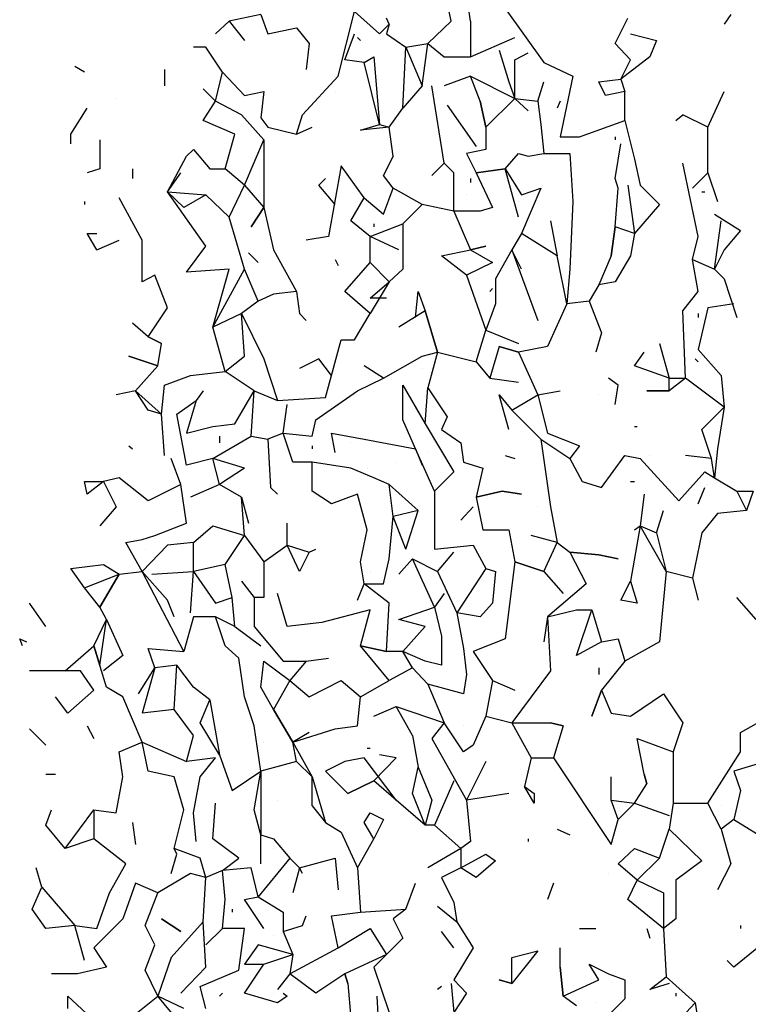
# Model space of a CAD drawing. Extents: x 0.11 to 1.67, y 0.08 to 7.08.
# Tile 6 of 9: x 0.25 to 1.01, y 3.37 to 4.39. Entities that reach past the tile are written whole.
import ezdxf

# ---------------------------------------------------------------- set-up
doc = ezdxf.new("R2010")
doc.units = 0
doc.header["$LTSCALE"] = 0.4
doc.header["$MEASUREMENT"] = 0
doc.layers.get('0').update_dxf_attribs({"color": 9, "linetype": 'CONTINUOUS'})

msp = doc.modelspace()

# ---------------------------------------------------------------- linework, layer by layer
for p, q in [((0.72, 4.393), (0.716, 4.423)), ((0.7, 4.393), (0.696, 4.413)), ((0.503, 4.4), (0.47, 4.393)), ((0.503, 4.4), (0.51, 4.38)), ((0.583, 4.336), (0.6, 4.403)), ((0.6, 4.403), (0.626, 4.38)), ((0.756, 4.406), (0.796, 4.35)), ((0.99, 4.4), (0.983, 4.39)), ((0.47, 4.393), (0.456, 4.38)), ((0.47, 4.393), (0.486, 4.373)), ((0.51, 4.38), (0.54, 4.386)), ((0.54, 4.386), (0.553, 4.37)), ((0.626, 4.38), (0.636, 4.39)), ((0.636, 4.39), (0.633, 4.396)), ((0.636, 4.39), (0.633, 4.38)), ((0.676, 4.37), (0.7, 4.393)), ((0.72, 4.393), (0.72, 4.356)), ((0.87, 4.37), (0.883, 4.396)), ((0.59, 4.353), (0.6, 4.38)), ((0.603, 4.376), (0.606, 4.373)), ((0.633, 4.38), (0.653, 4.366)), ((0.72, 4.356), (0.766, 4.376)), ((0.886, 4.38), (0.913, 4.373)), ((0.446, 4.366), (0.433, 4.366)), ((0.463, 4.34), (0.446, 4.366)), ((0.553, 4.37), (0.55, 4.343)), ((0.65, 4.303), (0.653, 4.366)), ((0.653, 4.366), (0.676, 4.37)), ((0.653, 4.366), (0.67, 4.326)), ((0.67, 4.326), (0.676, 4.37)), ((0.676, 4.37), (0.693, 4.356)), ((0.886, 4.353), (0.87, 4.37)), ((0.913, 4.373), (0.906, 4.356)), ((0.61, 4.35), (0.62, 4.356)), ((0.62, 4.356), (0.626, 4.286)), ((0.693, 4.356), (0.72, 4.356)), ((0.75, 4.363), (0.76, 4.33)), ((0.766, 4.353), (0.78, 4.36)), ((0.906, 4.356), (0.876, 4.333)), ((0.32, 4.34), (0.31, 4.346)), ((0.61, 4.35), (0.59, 4.353)), ((0.626, 4.286), (0.61, 4.35)), ((0.766, 4.313), (0.766, 4.353)), ((0.796, 4.35), (0.826, 4.336)), ((0.876, 4.333), (0.886, 4.353)), ((0.896, 4.353), (0.896, 4.353)), ((0.403, 4.343), (0.403, 4.326)), ((0.456, 4.31), (0.463, 4.34)), ((0.463, 4.34), (0.486, 4.316)), ((0.546, 4.296), (0.583, 4.336)), ((0.72, 4.336), (0.693, 4.326)), ((0.72, 4.336), (0.766, 4.313)), ((0.73, 4.31), (0.72, 4.336)), ((0.826, 4.336), (0.813, 4.273)), ((0.67, 4.326), (0.65, 4.303)), ((0.693, 4.246), (0.68, 4.326)), ((0.76, 4.33), (0.766, 4.313)), ((0.79, 4.31), (0.796, 4.33)), ((0.853, 4.33), (0.876, 4.333)), ((0.86, 4.316), (0.853, 4.33)), ((0.876, 4.333), (0.88, 4.32)), ((0.456, 4.31), (0.443, 4.323)), ((0.486, 4.316), (0.506, 4.32)), ((0.506, 4.32), (0.503, 4.293)), ((0.58, 4.32), (0.58, 4.32)), ((0.88, 4.32), (0.86, 4.316)), ((0.88, 4.29), (0.88, 4.32)), ((0.966, 4.283), (0.983, 4.32)), ((0.353, 4.313), (0.353, 4.313)), ((0.443, 4.29), (0.456, 4.31)), ((0.483, 4.296), (0.456, 4.31)), ((0.696, 4.306), (0.726, 4.263)), ((0.73, 4.31), (0.736, 4.283)), ((0.736, 4.283), (0.73, 4.31)), ((0.766, 4.313), (0.736, 4.283)), ((0.766, 4.313), (0.78, 4.3)), ((0.766, 4.313), (0.79, 4.31)), ((0.79, 4.31), (0.793, 4.286)), ((0.813, 4.31), (0.81, 4.303)), ((0.306, 4.276), (0.323, 4.303)), ((0.506, 4.27), (0.483, 4.296)), ((0.54, 4.276), (0.546, 4.296)), ((0.636, 4.283), (0.65, 4.303)), ((0.933, 4.29), (0.94, 4.296)), ((0.966, 4.283), (0.94, 4.296)), ((0.476, 4.276), (0.443, 4.29)), ((0.503, 4.293), (0.51, 4.283)), ((0.606, 4.28), (0.626, 4.286)), ((0.626, 4.286), (0.636, 4.283)), ((0.793, 4.286), (0.796, 4.256)), ((0.833, 4.273), (0.88, 4.29)), ((0.88, 4.29), (0.89, 4.25)), ((0.306, 4.266), (0.306, 4.276)), ((0.466, 4.24), (0.476, 4.276)), ((0.466, 4.24), (0.476, 4.276)), ((0.51, 4.283), (0.54, 4.276)), ((0.54, 4.276), (0.556, 4.283)), ((0.636, 4.283), (0.606, 4.28)), ((0.64, 4.253), (0.636, 4.283)), ((0.736, 4.283), (0.736, 4.26)), ((0.966, 4.236), (0.966, 4.283)), ((0.336, 4.27), (0.336, 4.24)), ((0.486, 4.223), (0.506, 4.27)), ((0.506, 4.27), (0.506, 4.2)), ((0.813, 4.273), (0.833, 4.273)), ((0.87, 4.273), (0.87, 4.27)), ((0.87, 4.23), (0.876, 4.266)), ((0.426, 4.253), (0.433, 4.26)), ((0.433, 4.26), (0.45, 4.24)), ((0.736, 4.26), (0.716, 4.256)), ((0.716, 4.256), (0.726, 4.236)), ((0.756, 4.24), (0.77, 4.256)), ((0.77, 4.256), (0.78, 4.253)), ((0.78, 4.253), (0.796, 4.256)), ((0.796, 4.256), (0.823, 4.256)), ((0.823, 4.256), (0.826, 4.206)), ((0.406, 4.216), (0.426, 4.253)), ((0.64, 4.253), (0.63, 4.233)), ((0.63, 4.233), (0.64, 4.253)), ((0.693, 4.246), (0.68, 4.233)), ((0.703, 4.236), (0.693, 4.246)), ((0.89, 4.25), (0.896, 4.223)), ((0.956, 4.17), (0.94, 4.246)), ((0.336, 4.24), (0.323, 4.236)), ((0.37, 4.24), (0.37, 4.23)), ((0.406, 4.216), (0.42, 4.236)), ((0.45, 4.24), (0.466, 4.24)), ((0.486, 4.223), (0.466, 4.24)), ((0.586, 4.243), (0.573, 4.17)), ((0.61, 4.21), (0.586, 4.243)), ((0.64, 4.22), (0.63, 4.233)), ((0.703, 4.196), (0.703, 4.236)), ((0.756, 4.24), (0.726, 4.236)), ((0.726, 4.236), (0.756, 4.24)), ((0.726, 4.236), (0.743, 4.2)), ((0.77, 4.19), (0.756, 4.24)), ((0.756, 4.24), (0.773, 4.213)), ((0.95, 4.22), (0.966, 4.236)), ((0.966, 4.236), (0.976, 4.206)), ((0.47, 4.19), (0.486, 4.223)), ((0.486, 4.223), (0.506, 4.2)), ((0.563, 4.223), (0.57, 4.23)), ((0.58, 4.203), (0.563, 4.223)), ((0.72, 4.23), (0.72, 4.226)), ((0.873, 4.22), (0.87, 4.23)), ((0.883, 4.223), (0.89, 4.173)), ((0.896, 4.223), (0.916, 4.203)), ((0.423, 4.2), (0.406, 4.216)), ((0.446, 4.16), (0.406, 4.216)), ((0.406, 4.216), (0.446, 4.213)), ((0.446, 4.213), (0.423, 4.2)), ((0.47, 4.19), (0.446, 4.213)), ((0.446, 4.213), (0.47, 4.19)), ((0.63, 4.193), (0.64, 4.22)), ((0.67, 4.203), (0.64, 4.22)), ((0.716, 4.213), (0.716, 4.213)), ((0.773, 4.213), (0.793, 4.22)), ((0.793, 4.22), (0.773, 4.173)), ((0.87, 4.18), (0.873, 4.22)), ((0.96, 4.216), (0.963, 4.216)), ((0.32, 4.206), (0.32, 4.203)), ((0.38, 4.166), (0.356, 4.21)), ((0.596, 4.186), (0.61, 4.21)), ((0.61, 4.21), (0.63, 4.193)), ((0.67, 4.203), (0.65, 4.183)), ((0.703, 4.196), (0.67, 4.203)), ((0.77, 4.206), (0.77, 4.206)), ((0.826, 4.206), (0.823, 4.136)), ((0.916, 4.203), (0.89, 4.173)), ((0.493, 4.18), (0.506, 4.2)), ((0.506, 4.2), (0.493, 4.18)), ((0.506, 4.2), (0.516, 4.156)), ((0.73, 4.196), (0.703, 4.196)), ((0.703, 4.196), (0.72, 4.156)), ((0.743, 4.2), (0.73, 4.196)), ((0.973, 4.193), (1, 4.176)), ((0.486, 4.136), (0.47, 4.19)), ((0.616, 4.17), (0.596, 4.186)), ((0.616, 4.17), (0.65, 4.183)), ((0.62, 4.183), (0.62, 4.18)), ((0.65, 4.183), (0.65, 4.136)), ((0.803, 4.186), (0.81, 4.15)), ((0.973, 4.136), (0.98, 4.186)), ((0.333, 4.156), (0.323, 4.173)), ((0.323, 4.173), (0.333, 4.173)), ((0.773, 4.173), (0.763, 4.156)), ((0.81, 4.15), (0.773, 4.173)), ((0.866, 4.15), (0.87, 4.18)), ((0.87, 4.18), (0.866, 4.15)), ((0.89, 4.173), (0.87, 4.18)), ((0.89, 4.173), (0.886, 4.15)), ((1, 4.176), (0.983, 4.156)), ((0.333, 4.156), (0.356, 4.166)), ((0.38, 4.123), (0.38, 4.166)), ((0.573, 4.17), (0.55, 4.166)), ((0.646, 4.156), (0.616, 4.17)), ((0.616, 4.143), (0.616, 4.17)), ((0.95, 4.146), (0.956, 4.17)), ((0.426, 4.133), (0.446, 4.16)), ((0.49, 4.153), (0.5, 4.143)), ((0.516, 4.156), (0.54, 4.113)), ((0.69, 4.15), (0.72, 4.156)), ((0.72, 4.156), (0.736, 4.16)), ((0.736, 4.16), (0.72, 4.156)), ((0.72, 4.156), (0.743, 4.143)), ((0.763, 4.156), (0.746, 4.126)), ((0.763, 4.156), (0.79, 4.083)), ((0.773, 4.136), (0.763, 4.156)), ((0.983, 4.156), (0.973, 4.136)), ((0.58, 4.146), (0.583, 4.14)), ((0.59, 4.113), (0.616, 4.143)), ((0.636, 4.123), (0.616, 4.143)), ((0.716, 4.13), (0.69, 4.15)), ((0.743, 4.143), (0.716, 4.13)), ((0.82, 4.1), (0.81, 4.15)), ((0.866, 4.15), (0.853, 4.12)), ((0.886, 4.15), (0.87, 4.123)), ((0.95, 4.146), (0.973, 4.136)), ((0.956, 4.113), (0.95, 4.146)), ((0.47, 4.136), (0.426, 4.133)), ((0.453, 4.076), (0.486, 4.136)), ((0.453, 4.076), (0.47, 4.136)), ((0.5, 4.103), (0.486, 4.136)), ((0.65, 4.136), (0.636, 4.123)), ((0.823, 4.136), (0.82, 4.1)), ((0.973, 4.136), (0.983, 4.126)), ((0.973, 4.136), (0.983, 4.126)), ((0.393, 4.13), (0.38, 4.123)), ((0.406, 4.096), (0.393, 4.13)), ((0.636, 4.123), (0.616, 4.09)), ((0.616, 4.106), (0.636, 4.123)), ((0.716, 4.13), (0.736, 4.073)), ((0.746, 4.126), (0.746, 4.1)), ((0.87, 4.123), (0.853, 4.12)), ((0.983, 4.126), (0.996, 4.086)), ((0.54, 4.113), (0.516, 4.11)), ((0.54, 4.113), (0.543, 4.09)), ((0.616, 4.09), (0.59, 4.113)), ((0.663, 4.086), (0.666, 4.113)), ((0.666, 4.113), (0.673, 4.093)), ((0.743, 4.116), (0.74, 4.113)), ((0.853, 4.12), (0.843, 4.103)), ((0.94, 4.093), (0.956, 4.113)), ((0.5, 4.103), (0.483, 4.09)), ((0.516, 4.11), (0.5, 4.103)), ((0.633, 4.106), (0.616, 4.106)), ((0.843, 4.103), (0.82, 4.1)), ((0.843, 4.103), (0.856, 4.07)), ((0.386, 4.066), (0.406, 4.096)), ((0.673, 4.093), (0.646, 4.076)), ((0.673, 4.093), (0.686, 4.05)), ((0.686, 4.05), (0.673, 4.093)), ((0.746, 4.1), (0.736, 4.073)), ((0.82, 4.1), (0.8, 4.056)), ((0.943, 4.023), (0.94, 4.093)), ((0.966, 4.096), (0.956, 4.053)), ((0.993, 4.1), (0.966, 4.096)), ((0.386, 4.066), (0.37, 4.08)), ((0.483, 4.09), (0.453, 4.076)), ((0.486, 4.046), (0.483, 4.09)), ((0.483, 4.09), (0.506, 4.043)), ((0.543, 4.09), (0.55, 4.083)), ((0.6, 4.063), (0.616, 4.09)), ((0.956, 4.09), (0.956, 4.086)), ((0.466, 4.03), (0.453, 4.076)), ((0.726, 4.04), (0.736, 4.073)), ((0.736, 4.073), (0.77, 4.059)), ((0.856, 4.07), (0.85, 4.05)), ((0.953, 4.073), (0.953, 4.073)), ((0.386, 4.066), (0.4, 4.059)), ((0.4, 4.059), (0.386, 4.066)), ((0.576, 4.026), (0.586, 4.063)), ((0.586, 4.063), (0.6, 4.063)), ((0.396, 4.036), (0.4, 4.059)), ((0.67, 4.046), (0.686, 4.05)), ((0.686, 4.05), (0.676, 4.013)), ((0.686, 4.05), (0.726, 4.04)), ((0.75, 4.056), (0.74, 4.023)), ((0.75, 4.056), (0.75, 4.056)), ((0.75, 4.056), (0.77, 4.05)), ((0.77, 4.05), (0.75, 4.056)), ((0.8, 4.056), (0.77, 4.05)), ((0.77, 4.05), (0.79, 4.006)), ((0.89, 4.036), (0.9, 4.05)), ((0.916, 4.059), (0.916, 4.059)), ((0.916, 4.059), (0.926, 4.023)), ((0.956, 4.053), (0.98, 4.026)), ((0.396, 4.036), (0.366, 4.046)), ((0.366, 4.046), (0.396, 4.036)), ((0.466, 4.03), (0.486, 4.046)), ((0.493, 4.043), (0.493, 4.043)), ((0.506, 4.043), (0.52, 4)), ((0.563, 4.043), (0.543, 4.033)), ((0.576, 4.026), (0.563, 4.043)), ((0.63, 4.023), (0.67, 4.046)), ((0.726, 4.04), (0.74, 4.023)), ((0.953, 4.043), (0.956, 4.04)), ((0.373, 4.01), (0.396, 4.036)), ((0.43, 4.026), (0.466, 4.03)), ((0.496, 4.01), (0.466, 4.03)), ((0.63, 4.023), (0.61, 4.036)), ((0.67, 4.033), (0.67, 4.033)), ((0.926, 4.023), (0.89, 4.036)), ((0.403, 4.016), (0.43, 4.026)), ((0.57, 4.003), (0.576, 4.026)), ((0.603, 4.01), (0.63, 4.023)), ((0.74, 4.023), (0.77, 4.019)), ((0.873, 4.016), (0.863, 4.023)), ((0.926, 4.023), (0.943, 4.023)), ((0.943, 4.023), (0.926, 4.01)), ((0.926, 4.01), (0.926, 4.023)), ((0.983, 3.993), (0.943, 4.023)), ((0.98, 4.026), (0.983, 3.993)), ((0.373, 4.01), (0.353, 4.006)), ((0.373, 4.01), (0.4, 3.986)), ((0.386, 3.99), (0.373, 4.01)), ((0.4, 3.986), (0.403, 4.016)), ((0.443, 4.01), (0.436, 4)), ((0.443, 4.01), (0.443, 4.01)), ((0.476, 3.976), (0.496, 4.01)), ((0.493, 3.963), (0.496, 4.01)), ((0.496, 4.01), (0.52, 4)), ((0.56, 3.98), (0.603, 4.01)), ((0.65, 3.98), (0.65, 4.016)), ((0.65, 4.016), (0.673, 3.976)), ((0.673, 3.976), (0.676, 4.013)), ((0.676, 4.013), (0.696, 3.983)), ((0.79, 4.006), (0.813, 4.01)), ((0.87, 3.996), (0.873, 4.016)), ((0.926, 4.01), (0.903, 4.01)), ((0.903, 4.01), (0.926, 4.01)), ((0.416, 3.986), (0.436, 4)), ((0.436, 4), (0.426, 3.966)), ((0.52, 4), (0.57, 4.003)), ((0.76, 3.97), (0.75, 4.006)), ((0.75, 4.006), (0.763, 3.99)), ((0.763, 3.99), (0.79, 4.006)), ((0.79, 4.006), (0.8, 3.966)), ((0.853, 4.006), (0.853, 4.006)), ((0.4, 3.986), (0.386, 3.99)), ((0.526, 3.966), (0.53, 3.996)), ((0.763, 3.99), (0.793, 3.96)), ((0.96, 3.97), (0.983, 3.993)), ((0.983, 3.993), (0.976, 3.95)), ((0.403, 3.943), (0.4, 3.986)), ((0.426, 3.933), (0.416, 3.986)), ((0.556, 3.963), (0.56, 3.98)), ((0.663, 3.95), (0.65, 3.98)), ((0.696, 3.983), (0.69, 3.97)), ((0.426, 3.966), (0.453, 3.973)), ((0.453, 3.973), (0.476, 3.976)), ((0.673, 3.976), (0.703, 3.926)), ((0.69, 3.97), (0.71, 3.956)), ((0.76, 3.97), (0.76, 3.97)), ((0.89, 3.973), (0.893, 3.973)), ((0.97, 3.94), (0.96, 3.97)), ((0.453, 3.94), (0.493, 3.963)), ((0.46, 3.963), (0.46, 3.956)), ((0.493, 3.963), (0.51, 3.96)), ((0.526, 3.966), (0.51, 3.96)), ((0.51, 3.96), (0.513, 3.91)), ((0.526, 3.966), (0.556, 3.963)), ((0.536, 3.936), (0.526, 3.966)), ((0.58, 3.946), (0.576, 3.966)), ((0.576, 3.966), (0.61, 3.96)), ((0.61, 3.96), (0.663, 3.95)), ((0.793, 3.96), (0.803, 3.89)), ((0.793, 3.96), (0.823, 3.94)), ((0.8, 3.966), (0.833, 3.953)), ((0.366, 3.953), (0.37, 3.95)), ((0.556, 3.953), (0.556, 3.95)), ((0.596, 3.956), (0.596, 3.956)), ((0.683, 3.906), (0.663, 3.95)), ((0.663, 3.95), (0.67, 3.933)), ((0.71, 3.956), (0.713, 3.936)), ((0.833, 3.953), (0.823, 3.94)), ((0.976, 3.95), (0.973, 3.92)), ((0.42, 3.913), (0.41, 3.94)), ((0.453, 3.94), (0.426, 3.933)), ((0.486, 3.93), (0.453, 3.94)), ((0.46, 3.913), (0.453, 3.94)), ((0.676, 3.946), (0.676, 3.946)), ((0.756, 3.943), (0.766, 3.94)), ((0.823, 3.94), (0.836, 3.916)), ((0.856, 3.91), (0.88, 3.943)), ((0.88, 3.943), (0.896, 3.94)), ((0.896, 3.94), (0.936, 3.896)), ((0.906, 3.943), (0.906, 3.943)), ((0.97, 3.94), (0.943, 3.943)), ((0.973, 3.92), (0.97, 3.94)), ((0.486, 3.93), (0.46, 3.913)), ((0.486, 3.93), (0.486, 3.93)), ((0.556, 3.936), (0.536, 3.936)), ((0.596, 3.93), (0.556, 3.936)), ((0.556, 3.906), (0.556, 3.936)), ((0.62, 3.92), (0.596, 3.93)), ((0.613, 3.93), (0.613, 3.93)), ((0.643, 3.936), (0.643, 3.936)), ((0.713, 3.936), (0.733, 3.93)), ((0.733, 3.93), (0.726, 3.9)), ((0.356, 3.92), (0.34, 3.916)), ((0.386, 3.896), (0.356, 3.92)), ((0.636, 3.913), (0.62, 3.92)), ((0.703, 3.926), (0.683, 3.906)), ((0.936, 3.896), (0.963, 3.926)), ((0.963, 3.926), (0.973, 3.92)), ((0.973, 3.92), (0.996, 3.906)), ((0.323, 3.903), (0.32, 3.916)), ((0.32, 3.916), (0.34, 3.916)), ((0.34, 3.916), (0.323, 3.903)), ((0.34, 3.916), (0.353, 3.89)), ((0.42, 3.913), (0.386, 3.896)), ((0.426, 3.873), (0.42, 3.913)), ((0.46, 3.913), (0.43, 3.9)), ((0.483, 3.9), (0.46, 3.913)), ((0.513, 3.91), (0.52, 3.903)), ((0.666, 3.886), (0.636, 3.913)), ((0.636, 3.913), (0.666, 3.886)), ((0.64, 3.88), (0.636, 3.913)), ((0.836, 3.916), (0.856, 3.91)), ((0.886, 3.916), (0.89, 3.916)), ((0.956, 3.893), (0.963, 3.91)), ((0.966, 3.913), (0.966, 3.913)), ((0.483, 3.9), (0.49, 3.873)), ((0.486, 3.86), (0.483, 3.9)), ((0.576, 3.893), (0.556, 3.906)), ((0.603, 3.903), (0.576, 3.893)), ((0.613, 3.866), (0.603, 3.903)), ((0.683, 3.906), (0.683, 3.846)), ((0.726, 3.9), (0.753, 3.906)), ((0.753, 3.906), (0.726, 3.9)), ((0.726, 3.9), (0.733, 3.866)), ((0.753, 3.906), (0.773, 3.903)), ((0.773, 3.903), (0.753, 3.906)), ((0.9, 3.903), (0.896, 3.87)), ((0.996, 3.906), (1.013, 3.906)), ((0.996, 3.906), (1.006, 3.886)), ((1.013, 3.906), (1.006, 3.886)), ((0.353, 3.89), (0.336, 3.87)), ((0.723, 3.89), (0.71, 3.876)), ((0.79, 3.89), (0.79, 3.89)), ((0.803, 3.89), (0.81, 3.853)), ((0.956, 3.893), (0.956, 3.893)), ((0.636, 3.836), (0.64, 3.88)), ((0.666, 3.886), (0.64, 3.88)), ((0.653, 3.846), (0.64, 3.88)), ((0.653, 3.846), (0.666, 3.886)), ((0.913, 3.863), (0.92, 3.886)), ((0.976, 3.883), (0.96, 3.863)), ((1.006, 3.886), (0.976, 3.883)), ((0.393, 3.86), (0.426, 3.873)), ((0.433, 3.853), (0.453, 3.87)), ((0.453, 3.87), (0.486, 3.86)), ((0.53, 3.85), (0.53, 3.873)), ((0.606, 3.833), (0.613, 3.866)), ((0.733, 3.866), (0.76, 3.866)), ((0.76, 3.866), (0.766, 3.833)), ((0.896, 3.87), (0.886, 3.813)), ((0.89, 3.866), (0.896, 3.87)), ((0.89, 3.866), (0.89, 3.866)), ((0.923, 3.823), (0.896, 3.87)), ((0.896, 3.87), (0.913, 3.863)), ((0.363, 3.853), (0.38, 3.856)), ((0.38, 3.856), (0.393, 3.86)), ((0.466, 3.83), (0.486, 3.86)), ((0.486, 3.86), (0.506, 3.833)), ((0.81, 3.853), (0.783, 3.86)), ((0.913, 3.863), (0.923, 3.823)), ((0.96, 3.863), (0.95, 3.816)), ((0.38, 3.823), (0.363, 3.853)), ((0.38, 3.823), (0.406, 3.85)), ((0.383, 3.846), (0.383, 3.846)), ((0.433, 3.853), (0.406, 3.85)), ((0.433, 3.823), (0.433, 3.853)), ((0.506, 3.833), (0.53, 3.85)), ((0.543, 3.823), (0.53, 3.85)), ((0.53, 3.85), (0.553, 3.843)), ((0.553, 3.843), (0.56, 3.846)), ((0.683, 3.846), (0.723, 3.85)), ((0.723, 3.85), (0.736, 3.826)), ((0.796, 3.823), (0.81, 3.853)), ((0.81, 3.853), (0.823, 3.843)), ((0.553, 3.843), (0.543, 3.823)), ((0.63, 3.81), (0.636, 3.836)), ((0.66, 3.836), (0.646, 3.82)), ((0.683, 3.786), (0.66, 3.836)), ((0.66, 3.836), (0.66, 3.836)), ((0.66, 3.836), (0.686, 3.823)), ((0.686, 3.823), (0.703, 3.843)), ((0.823, 3.843), (0.853, 3.84)), ((0.853, 3.84), (0.823, 3.843)), ((0.823, 3.843), (0.84, 3.81)), ((0.853, 3.84), (0.873, 3.836)), ((0.873, 3.836), (0.853, 3.84)), ((0.306, 3.826), (0.34, 3.83)), ((0.32, 3.806), (0.306, 3.826)), ((0.34, 3.83), (0.356, 3.82)), ((0.466, 3.83), (0.433, 3.823)), ((0.473, 3.796), (0.466, 3.83)), ((0.506, 3.833), (0.506, 3.796)), ((0.61, 3.81), (0.606, 3.833)), ((0.736, 3.826), (0.706, 3.78)), ((0.736, 3.826), (0.746, 3.823)), ((0.766, 3.833), (0.756, 3.753)), ((0.796, 3.823), (0.766, 3.833)), ((0.766, 3.833), (0.796, 3.823)), ((0.32, 3.806), (0.356, 3.82)), ((0.336, 3.786), (0.356, 3.82)), ((0.356, 3.82), (0.336, 3.786)), ((0.356, 3.82), (0.38, 3.823)), ((0.406, 3.793), (0.38, 3.823)), ((0.423, 3.74), (0.38, 3.823)), ((0.39, 3.82), (0.433, 3.823)), ((0.43, 3.78), (0.433, 3.823)), ((0.433, 3.823), (0.456, 3.79)), ((0.616, 3.823), (0.616, 3.823)), ((0.686, 3.823), (0.706, 3.78)), ((0.746, 3.823), (0.743, 3.79)), ((0.796, 3.823), (0.816, 3.8)), ((0.923, 3.823), (0.916, 3.75)), ((0.95, 3.816), (0.923, 3.823)), ((0.95, 3.816), (0.956, 3.793)), ((0.336, 3.786), (0.32, 3.806)), ((0.336, 3.786), (0.32, 3.806)), ((0.483, 3.813), (0.496, 3.796)), ((0.603, 3.793), (0.61, 3.81)), ((0.636, 3.79), (0.61, 3.81)), ((0.61, 3.81), (0.63, 3.81)), ((0.84, 3.81), (0.8, 3.776)), ((0.876, 3.793), (0.886, 3.813)), ((0.886, 3.813), (0.893, 3.79)), ((0.456, 3.79), (0.473, 3.796)), ((0.476, 3.766), (0.473, 3.796)), ((0.506, 3.796), (0.496, 3.796)), ((0.496, 3.796), (0.496, 3.766)), ((0.53, 3.766), (0.52, 3.8)), ((0.693, 3.8), (0.683, 3.786)), ((1.016, 3.773), (0.996, 3.796)), ((0.28, 3.766), (0.263, 3.79)), ((0.343, 3.773), (0.336, 3.786)), ((0.413, 3.776), (0.406, 3.793)), ((0.633, 3.74), (0.636, 3.79)), ((0.646, 3.773), (0.683, 3.786)), ((0.683, 3.786), (0.69, 3.756)), ((0.743, 3.79), (0.73, 3.776)), ((0.893, 3.79), (0.876, 3.793)), ((0.413, 3.776), (0.413, 3.776)), ((0.433, 3.776), (0.423, 3.74)), ((0.456, 3.776), (0.433, 3.776)), ((0.476, 3.766), (0.456, 3.776)), ((0.466, 3.746), (0.456, 3.776)), ((0.616, 3.783), (0.566, 3.77)), ((0.606, 3.746), (0.616, 3.783)), ((0.73, 3.776), (0.706, 3.78)), ((0.706, 3.78), (0.713, 3.743)), ((0.8, 3.776), (0.796, 3.75)), ((0.8, 3.776), (0.83, 3.783)), ((0.8, 3.776), (0.803, 3.72)), ((0.83, 3.736), (0.846, 3.783)), ((0.83, 3.783), (0.846, 3.783)), ((0.846, 3.783), (0.856, 3.75)), ((0.33, 3.746), (0.343, 3.773)), ((0.336, 3.726), (0.343, 3.773)), ((0.343, 3.773), (0.36, 3.736)), ((0.476, 3.766), (0.503, 3.746)), ((0.496, 3.766), (0.526, 3.73)), ((0.566, 3.77), (0.53, 3.766)), ((0.673, 3.766), (0.646, 3.773)), ((0.65, 3.74), (0.673, 3.766)), ((0.69, 3.756), (0.69, 3.726)), ((0.256, 3.746), (0.253, 3.753)), ((0.253, 3.753), (0.26, 3.75)), ((0.3, 3.72), (0.33, 3.746)), ((0.343, 3.703), (0.33, 3.746)), ((0.33, 3.746), (0.336, 3.726)), ((0.48, 3.733), (0.466, 3.746)), ((0.633, 3.74), (0.606, 3.746)), ((0.606, 3.746), (0.633, 3.74)), ((0.636, 3.71), (0.606, 3.746)), ((0.756, 3.753), (0.723, 3.74)), ((0.856, 3.75), (0.83, 3.736)), ((0.856, 3.75), (0.873, 3.753)), ((0.873, 3.753), (0.88, 3.73)), ((0.916, 3.75), (0.88, 3.73)), ((0.36, 3.736), (0.34, 3.72)), ((0.393, 3.723), (0.386, 3.743)), ((0.386, 3.743), (0.423, 3.74)), ((0.65, 3.74), (0.633, 3.74)), ((0.673, 3.73), (0.65, 3.74)), ((0.66, 3.723), (0.65, 3.74)), ((0.713, 3.743), (0.716, 3.716)), ((0.723, 3.74), (0.743, 3.71)), ((0.376, 3.696), (0.393, 3.723)), ((0.393, 3.723), (0.38, 3.676)), ((0.416, 3.726), (0.393, 3.723)), ((0.413, 3.68), (0.416, 3.726)), ((0.433, 3.703), (0.416, 3.726)), ((0.486, 3.693), (0.48, 3.733)), ((0.503, 3.703), (0.506, 3.73)), ((0.506, 3.73), (0.533, 3.71)), ((0.526, 3.73), (0.55, 3.73)), ((0.55, 3.73), (0.533, 3.71)), ((0.55, 3.73), (0.573, 3.733)), ((0.66, 3.723), (0.636, 3.71)), ((0.676, 3.706), (0.66, 3.723)), ((0.69, 3.726), (0.673, 3.73)), ((0.853, 3.723), (0.853, 3.716)), ((0.88, 3.73), (0.856, 3.7)), ((0.316, 3.72), (0.263, 3.72)), ((0.33, 3.7), (0.316, 3.72)), ((0.716, 3.716), (0.713, 3.696)), ((0.803, 3.72), (0.763, 3.666)), ((0.36, 3.693), (0.343, 3.703)), ((0.45, 3.69), (0.433, 3.703)), ((0.516, 3.68), (0.503, 3.703)), ((0.533, 3.71), (0.516, 3.68)), ((0.533, 3.71), (0.553, 3.693)), ((0.533, 3.71), (0.553, 3.693)), ((0.553, 3.693), (0.586, 3.71)), ((0.586, 3.71), (0.606, 3.693)), ((0.606, 3.693), (0.636, 3.71)), ((0.713, 3.696), (0.676, 3.706)), ((0.676, 3.706), (0.693, 3.666)), ((0.743, 3.71), (0.736, 3.673)), ((0.743, 3.71), (0.766, 3.7)), ((0.303, 3.676), (0.29, 3.693)), ((0.33, 3.7), (0.303, 3.676)), ((0.38, 3.646), (0.36, 3.693)), ((0.496, 3.663), (0.486, 3.693)), ((0.603, 3.663), (0.606, 3.693)), ((0.603, 3.663), (0.606, 3.693)), ((0.846, 3.673), (0.856, 3.7)), ((0.856, 3.7), (0.846, 3.673)), ((0.856, 3.7), (0.866, 3.676)), ((0.886, 3.673), (0.92, 3.696)), ((0.92, 3.696), (0.94, 3.666)), ((0.44, 3.666), (0.45, 3.69)), ((0.45, 3.69), (0.46, 3.633)), ((0.62, 3.673), (0.643, 3.683)), ((0.66, 3.653), (0.643, 3.683)), ((0.643, 3.683), (0.693, 3.666)), ((0.413, 3.68), (0.38, 3.676)), ((0.433, 3.653), (0.413, 3.68)), ((0.536, 3.646), (0.516, 3.68)), ((0.516, 3.68), (0.536, 3.646)), ((0.736, 3.673), (0.723, 3.643)), ((0.736, 3.673), (0.763, 3.666)), ((0.866, 3.676), (0.886, 3.673)), ((1, 3.656), (1.03, 3.673)), ((0.323, 3.663), (0.33, 3.65)), ((0.46, 3.633), (0.44, 3.666)), ((0.503, 3.616), (0.496, 3.663)), ((0.58, 3.66), (0.603, 3.663)), ((0.693, 3.666), (0.68, 3.65)), ((0.693, 3.666), (0.68, 3.65)), ((0.713, 3.636), (0.693, 3.666)), ((0.713, 3.663), (0.713, 3.663)), ((0.763, 3.666), (0.783, 3.63)), ((0.763, 3.666), (0.803, 3.666)), ((0.816, 3.663), (0.803, 3.666)), ((0.803, 3.666), (0.816, 3.663)), ((0.816, 3.663), (0.806, 3.63)), ((0.94, 3.666), (0.93, 3.636)), ((0.263, 3.66), (0.28, 3.643)), ((0.426, 3.626), (0.433, 3.653)), ((0.536, 3.646), (0.58, 3.66)), ((0.553, 3.656), (0.536, 3.646)), ((0.66, 3.653), (0.666, 3.62)), ((1, 3.636), (1, 3.656)), ((0.356, 3.636), (0.38, 3.646)), ((0.386, 3.616), (0.38, 3.646)), ((0.38, 3.646), (0.426, 3.626)), ((0.506, 3.646), (0.506, 3.646)), ((0.54, 3.626), (0.536, 3.646)), ((0.536, 3.646), (0.556, 3.61)), ((0.68, 3.65), (0.716, 3.586)), ((0.723, 3.643), (0.713, 3.636)), ((0.9, 3.613), (0.893, 3.65)), ((0.893, 3.65), (0.93, 3.636)), ((0.36, 3.61), (0.356, 3.636)), ((0.46, 3.633), (0.473, 3.596)), ((0.613, 3.64), (0.616, 3.64)), ((0.643, 3.63), (0.626, 3.633)), ((0.93, 3.636), (0.93, 3.583)), ((0.966, 3.583), (1, 3.636)), ((0.456, 3.63), (0.426, 3.626)), ((0.44, 3.61), (0.456, 3.63)), ((0.54, 3.626), (0.503, 3.616)), ((0.54, 3.626), (0.556, 3.61)), ((0.56, 3.626), (0.56, 3.626)), ((0.59, 3.626), (0.57, 3.616)), ((0.61, 3.63), (0.59, 3.626)), ((0.643, 3.586), (0.61, 3.63)), ((0.62, 3.606), (0.643, 3.63)), ((0.736, 3.626), (0.716, 3.586)), ((0.783, 3.63), (0.776, 3.6)), ((0.783, 3.63), (0.806, 3.63)), ((0.806, 3.63), (0.866, 3.54)), ((1.026, 3.626), (0.993, 3.616)), ((0.28, 3.613), (0.29, 3.613)), ((0.413, 3.61), (0.386, 3.616)), ((0.473, 3.596), (0.503, 3.616)), ((0.496, 3.576), (0.503, 3.616)), ((0.503, 3.616), (0.503, 3.55)), ((0.57, 3.616), (0.593, 3.593)), ((0.66, 3.593), (0.666, 3.62)), ((0.666, 3.62), (0.68, 3.586)), ((0.773, 3.613), (0.773, 3.613)), ((0.9, 3.613), (0.903, 3.603)), ((0.903, 3.603), (0.9, 3.613)), ((0.993, 3.616), (1, 3.596)), ((0.353, 3.573), (0.36, 3.61)), ((0.423, 3.576), (0.413, 3.61)), ((0.433, 3.573), (0.44, 3.61)), ((0.556, 3.58), (0.556, 3.61)), ((0.556, 3.61), (0.57, 3.563)), ((0.593, 3.593), (0.62, 3.606)), ((0.62, 3.606), (0.593, 3.593)), ((0.643, 3.586), (0.62, 3.606)), ((0.703, 3.606), (0.683, 3.56)), ((0.866, 3.586), (0.866, 3.61)), ((0.89, 3.583), (0.903, 3.603)), ((0.673, 3.56), (0.66, 3.593)), ((0.76, 3.593), (0.716, 3.586)), ((0.76, 3.593), (0.76, 3.593)), ((0.776, 3.6), (0.786, 3.593)), ((0.786, 3.583), (0.776, 3.6)), ((0.786, 3.593), (0.786, 3.583)), ((1, 3.596), (0.993, 3.566)), ((0.453, 3.546), (0.456, 3.583)), ((0.52, 3.586), (0.52, 3.586)), ((0.673, 3.56), (0.643, 3.586)), ((0.68, 3.586), (0.673, 3.56)), ((0.716, 3.586), (0.72, 3.543)), ((0.866, 3.586), (0.89, 3.583)), ((0.873, 3.566), (0.866, 3.586)), ((0.89, 3.583), (0.873, 3.566)), ((0.89, 3.583), (0.926, 3.57)), ((0.93, 3.583), (0.926, 3.556)), ((0.93, 3.583), (0.966, 3.583)), ((0.98, 3.556), (0.966, 3.583)), ((0.28, 3.56), (0.286, 3.576)), ((0.3, 3.536), (0.33, 3.576)), ((0.33, 3.576), (0.33, 3.546)), ((0.33, 3.576), (0.353, 3.573)), ((0.413, 3.536), (0.423, 3.576)), ((0.436, 3.543), (0.433, 3.573)), ((0.503, 3.55), (0.496, 3.576)), ((0.556, 3.58), (0.57, 3.563)), ((0.61, 3.563), (0.616, 3.573)), ((0.616, 3.573), (0.63, 3.566)), ((0.98, 3.58), (0.98, 3.58)), ((0.3, 3.536), (0.28, 3.56)), ((0.37, 3.563), (0.373, 3.54)), ((0.57, 3.563), (0.586, 3.553)), ((0.62, 3.546), (0.61, 3.563)), ((0.63, 3.566), (0.62, 3.546)), ((0.683, 3.56), (0.673, 3.56)), ((0.683, 3.56), (0.71, 3.536)), ((0.866, 3.54), (0.873, 3.566)), ((0.993, 3.566), (0.98, 3.556)), ((0.993, 3.566), (1.03, 3.543)), ((0.503, 3.52), (0.503, 3.55)), ((0.503, 3.55), (0.516, 3.546)), ((0.586, 3.553), (0.603, 3.516)), ((0.81, 3.556), (0.823, 3.55)), ((0.916, 3.526), (0.926, 3.556)), ((0.926, 3.556), (0.96, 3.523)), ((0.98, 3.556), (0.99, 3.52)), ((0.33, 3.546), (0.3, 3.536)), ((0.363, 3.52), (0.33, 3.546)), ((0.48, 3.526), (0.453, 3.546)), ((0.516, 3.546), (0.533, 3.526)), ((0.603, 3.516), (0.62, 3.546)), ((0.72, 3.543), (0.71, 3.536)), ((0.78, 3.546), (0.78, 3.543)), ((0.41, 3.51), (0.416, 3.53)), ((0.44, 3.526), (0.413, 3.536)), ((0.416, 3.53), (0.413, 3.536)), ((0.516, 3.536), (0.516, 3.536)), ((0.71, 3.536), (0.676, 3.516)), ((0.71, 3.536), (0.71, 3.516)), ((0.71, 3.516), (0.736, 3.53)), ((0.736, 3.53), (0.746, 3.523)), ((0.873, 3.52), (0.89, 3.536)), ((0.89, 3.536), (0.916, 3.526)), ((0.346, 3.49), (0.363, 3.52)), ((0.446, 3.506), (0.44, 3.526)), ((0.463, 3.513), (0.48, 3.526)), ((0.533, 3.526), (0.5, 3.486)), ((0.533, 3.526), (0.543, 3.516)), ((0.543, 3.516), (0.58, 3.526)), ((0.58, 3.526), (0.583, 3.493)), ((0.746, 3.523), (0.726, 3.506)), ((0.893, 3.503), (0.873, 3.52)), ((0.916, 3.526), (0.893, 3.503)), ((0.96, 3.523), (0.933, 3.503)), ((0.99, 3.52), (0.976, 3.493)), ((0.276, 3.496), (0.27, 3.516)), ((0.366, 3.51), (0.366, 3.51)), ((0.43, 3.51), (0.396, 3.49)), ((0.446, 3.506), (0.43, 3.51)), ((0.463, 3.513), (0.446, 3.506)), ((0.493, 3.516), (0.463, 3.513)), ((0.466, 3.483), (0.463, 3.513)), ((0.5, 3.486), (0.493, 3.516)), ((0.543, 3.516), (0.536, 3.49)), ((0.546, 3.51), (0.543, 3.516)), ((0.603, 3.516), (0.606, 3.47)), ((0.71, 3.516), (0.69, 3.506)), ((0.693, 3.516), (0.693, 3.516)), ((0.726, 3.506), (0.71, 3.516)), ((0.863, 3.51), (0.863, 3.51)), ((0.373, 3.5), (0.36, 3.463)), ((0.396, 3.49), (0.373, 3.5)), ((0.443, 3.46), (0.446, 3.506)), ((0.653, 3.473), (0.663, 3.5)), ((0.69, 3.506), (0.703, 3.48)), ((0.806, 3.5), (0.8, 3.483)), ((0.883, 3.483), (0.893, 3.503)), ((0.893, 3.503), (0.92, 3.49)), ((0.933, 3.503), (0.933, 3.463)), ((0.266, 3.473), (0.276, 3.496)), ((0.276, 3.496), (0.31, 3.456)), ((0.333, 3.453), (0.346, 3.49)), ((0.356, 3.49), (0.356, 3.49)), ((0.383, 3.456), (0.396, 3.49)), ((0.92, 3.49), (0.92, 3.453)), ((0.463, 3.453), (0.466, 3.483)), ((0.486, 3.483), (0.5, 3.486)), ((0.506, 3.453), (0.486, 3.483)), ((0.5, 3.486), (0.526, 3.47)), ((0.703, 3.48), (0.706, 3.46)), ((0.92, 3.453), (0.883, 3.483)), ((0.28, 3.453), (0.266, 3.473)), ((0.473, 3.473), (0.473, 3.47)), ((0.526, 3.47), (0.526, 3.45)), ((0.576, 3.466), (0.606, 3.47)), ((0.606, 3.47), (0.653, 3.473)), ((0.653, 3.473), (0.64, 3.463)), ((0.686, 3.476), (0.706, 3.46)), ((0.36, 3.463), (0.33, 3.433)), ((0.42, 3.45), (0.4, 3.463)), ((0.4, 3.463), (0.42, 3.45)), ((0.443, 3.46), (0.41, 3.423)), ((0.446, 3.413), (0.443, 3.46)), ((0.546, 3.456), (0.55, 3.466)), ((0.583, 3.433), (0.576, 3.466)), ((0.64, 3.463), (0.65, 3.443)), ((0.706, 3.46), (0.723, 3.433)), ((0.933, 3.463), (0.92, 3.453)), ((0.31, 3.456), (0.28, 3.453)), ((0.31, 3.456), (0.333, 3.453)), ((0.32, 3.42), (0.31, 3.456)), ((0.393, 3.436), (0.383, 3.456)), ((0.463, 3.453), (0.446, 3.436)), ((0.486, 3.453), (0.463, 3.453)), ((0.48, 3.41), (0.486, 3.453)), ((0.526, 3.45), (0.546, 3.456)), ((0.526, 3.45), (0.536, 3.426)), ((0.583, 3.433), (0.616, 3.453)), ((0.616, 3.453), (0.633, 3.426)), ((0.703, 3.433), (0.69, 3.45)), ((0.833, 3.453), (0.85, 3.453)), ((0.903, 3.453), (0.906, 3.443)), ((0.92, 3.453), (0.923, 3.403)), ((1, 3.456), (1, 3.453)), ((0.516, 3.446), (0.516, 3.446)), ((0.65, 3.443), (0.633, 3.426)), ((1.026, 3.44), (0.993, 3.413)), ((0.33, 3.433), (0.343, 3.413)), ((0.383, 3.41), (0.393, 3.436)), ((0.5, 3.436), (0.486, 3.416)), ((0.536, 3.426), (0.5, 3.436)), ((0.533, 3.406), (0.583, 3.433)), ((0.723, 3.433), (0.703, 3.4)), ((0.763, 3.423), (0.79, 3.43)), ((0.79, 3.43), (0.763, 3.396)), ((0.813, 3.413), (0.813, 3.433)), ((0.41, 3.423), (0.396, 3.383)), ((0.506, 3.416), (0.536, 3.426)), ((0.536, 3.426), (0.533, 3.406)), ((0.633, 3.426), (0.59, 3.406)), ((0.633, 3.426), (0.62, 3.413)), ((0.763, 3.396), (0.763, 3.423)), ((0.986, 3.42), (0.993, 3.413)), ((0.343, 3.413), (0.313, 3.406)), ((0.396, 3.383), (0.383, 3.41)), ((0.396, 3.383), (0.383, 3.41)), ((0.42, 3.386), (0.446, 3.413)), ((0.44, 3.393), (0.48, 3.41)), ((0.486, 3.416), (0.506, 3.416)), ((0.486, 3.386), (0.506, 3.416)), ((0.62, 3.413), (0.636, 3.366)), ((0.816, 3.383), (0.813, 3.413)), ((0.813, 3.413), (0.816, 3.383)), ((0.853, 3.4), (0.843, 3.416)), ((0.843, 3.416), (0.863, 3.406)), ((0.313, 3.406), (0.286, 3.406)), ((0.533, 3.406), (0.52, 3.39)), ((0.56, 3.386), (0.533, 3.406)), ((0.59, 3.406), (0.56, 3.386)), ((0.593, 3.396), (0.59, 3.406)), ((0.59, 3.406), (0.593, 3.396)), ((0.703, 3.4), (0.716, 3.386)), ((0.763, 3.396), (0.75, 3.4)), ((0.75, 3.4), (0.763, 3.396)), ((0.816, 3.383), (0.853, 3.4)), ((0.863, 3.406), (0.88, 3.4)), ((0.88, 3.4), (0.88, 3.38)), ((0.906, 3.39), (0.923, 3.403)), ((0.923, 3.403), (0.953, 3.376)), ((0.446, 3.37), (0.44, 3.393)), ((0.593, 3.396), (0.596, 3.36)), ((0.69, 3.393), (0.686, 3.39)), ((0.7, 3.396), (0.703, 3.366)), ((0.926, 3.396), (0.906, 3.39)), ((0.303, 3.37), (0.303, 3.383)), ((0.303, 3.383), (0.346, 3.343)), ((0.346, 3.343), (0.396, 3.383)), ((0.423, 3.37), (0.396, 3.383)), ((0.44, 3.33), (0.396, 3.383)), ((0.463, 3.386), (0.46, 3.383)), ((0.52, 3.376), (0.486, 3.386)), ((0.516, 3.386), (0.516, 3.386)), ((0.53, 3.383), (0.52, 3.376)), ((0.526, 3.386), (0.53, 3.383)), ((0.623, 3.383), (0.626, 3.333)), ((0.716, 3.386), (0.703, 3.366)), ((0.83, 3.373), (0.816, 3.383)), ((0.88, 3.38), (0.85, 3.35)), ((0.933, 3.386), (0.933, 3.383)), ((0.85, 3.376), (0.85, 3.376)), ((0.953, 3.376), (0.91, 3.33)), ((0.953, 3.376), (0.96, 3.33))]:
    msp.add_line(p, q)

doc.saveas('drawing.dxf')
